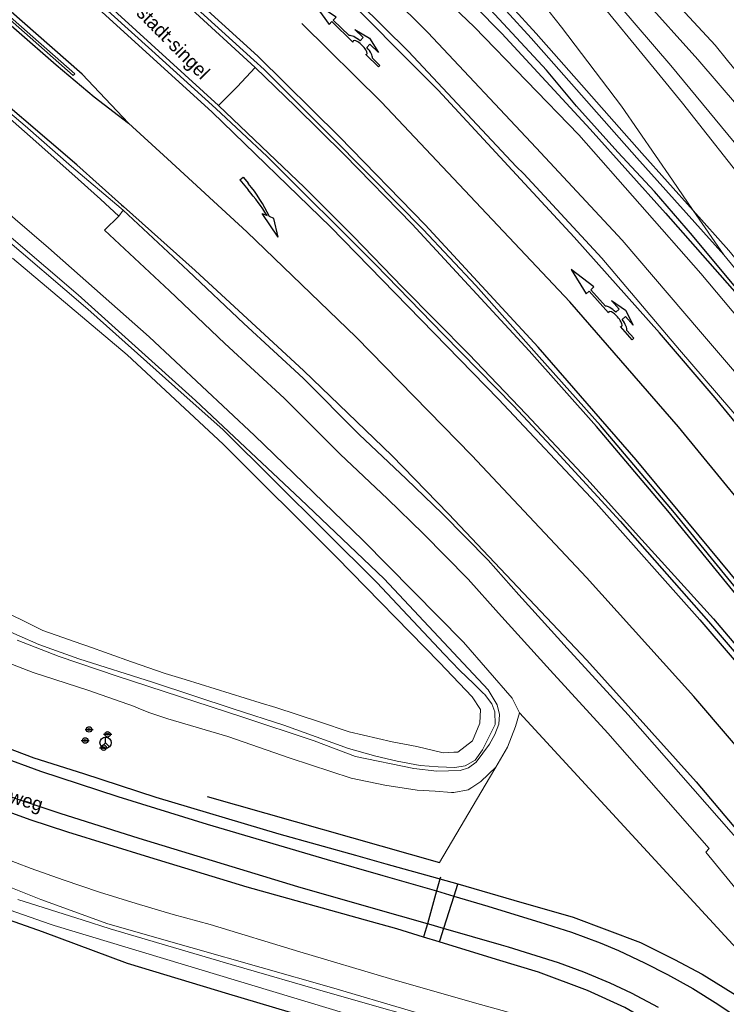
# Model space of a CAD drawing. Header units: metres. Extents: x 169249 to 194689, y 406250 to 412203.
# Tile 31 of 256: x 169959 to 170010, y 406869 to 406941. Entities that reach past the tile are written whole.
import ezdxf
from ezdxf.enums import TextEntityAlignment as Align

# ---------------------------------------------------------------- set-up
doc = ezdxf.new("R2010")
doc.units = ezdxf.units.M
doc.layers.get('0').update_dxf_attribs({"linetype": 'CONTINUOUS'})
for name, color, linetype, lineweight in [('BGT_NLCS_N264$0$B-WE-GW-TALUD_KRUIN-G', 252, 'CONTINUOUS', 18), ('BGT_NLCS_N264$0$B-WE-GW-TALUD_TEEN-G', 252, 'CONTINUOUS', 18), ('BGT_NLCS_N264$0$B-WE-GW-WATERGANG_INSTEEK-G', 252, 'CONTINUOUS', 18), ('BGT_NLCS_N264$0$B-WE-GW-WATERGANG_SLOOT_BODEM-G', 252, 'CONTINUOUS', 18), ('BGT_NLCS_N264$0$B-WE-OG-BREUKLIJN-G', 252, 'CONTINUOUS', 18), ('BGT_NLCS_N264$0$B-WE-OG-TOPOGRAFIE_WATER-GV', 252, 'CONTINUOUS', 18), ('BGT_NLCS_N264$0$B-WE-OG-TOPOGRAFIE_WEG_BERM-GV', 252, 'CONTINUOUS', 18), ('BGT_NLCS_N264$0$B-WE-OG-TOPOGRAFIE_WEG_VERHARD-G', 252, 'CONTINUOUS', 18), ('BGT_NLCS_N264$0$B-WE-VW-BEWEGWIJZERING_DRAAGCONSTRUCTIE-S', 252, 'CONTINUOUS', 25), ('BGT_NLCS_N264$0$B-WE-VW-MARKERING_PIJL-S', 252, 'CONTINUOUS', 25), ('X-XX-AL-REFERENTIE-G', 7, 'CONTINUOUS', 18)]:
    doc.layers.add(name, color=color, linetype=linetype, lineweight=lineweight)
for name, color, linetype in [('BGT_NLCS_N264$0$B-WE-IE-TERREINAFSCHEIDING_KUNSTMATIG_HEKWERK_RASTER-G', 252, 'CONTINUOUS'), ('BGT_NLCS_N264$0$B-WE-OG-TOPOGRAFIE_WATER_SLOOT-GV', 252, 'CONTINUOUS'), ('BGT_NLCS_N264$0$B-WE-OG-TOPOGRAFIE_WEG_RIJWEG-G', 252, 'CONTINUOUS'), ('BGT_NLCS_N264$0$B-WE-OG-TOPOGRAFIE_WEG_VERKEERSEILAND-GV', 252, 'CONTINUOUS'), ('BGT_NLCS_N264$0$B-WE-VW-MARKERING-G', 252, 'CONTINUOUS'), ('BGT_NLCS_N264$0$B-WE-VW-VERKEERSTEKEN_DRAAGCONSTRUCTIE-S', 252, 'CONTINUOUS'), ('BGT_NLCS_N264$0$Label_Openbareruimte', 252, 'CONTINUOUS')]:
    doc.layers.add(name, color=color, linetype=linetype)
doc.styles.add('BGT_NLCS_N264$0$STANDARD', font='txt')

# ---------------------------------------------------------------- blocks, each defined once
blk = doc.blocks.new('BGT_NLCS_N264$0$SIE-WEG_WEGWIJZER-SO')
for q in [(-0.292, -0.292), (0, 0.412), (0.292, -0.292)]:
    blk.add_line((0, 0), q)
blk.add_circle((0, 0), 0.413)
blk = doc.blocks.new('BGT_NLCS_N264$0$B-SVW-MARKERING_PIJL_ROTONDE_RD_RA_6.80')
for p, q in [((0, 0.075), (1.29, 0.075)), ((0, -0.075), (0, 0.075)), ((2.61, 0.075), (4.75, 0.075)), ((4.75, 0.375), (4.75, 0.075)), ((6.8, 0), (4.75, 0.375)), ((0, -0.075), (0.774, -0.075)), ((1.95, -0.975), (0.75, -0.675)), ((0.75, -0.675), (1.6, -0.675)), ((1.6, -0.675), (1.6, -0.359)), ((3.15, -0.675), (1.95, -0.975)), ((2.3, -0.675), (2.3, -0.359)), ((2.3, -0.675), (3.15, -0.675)), ((3.126, -0.075), (4.75, -0.075)), ((4.75, -0.375), (6.8, 0)), ((4.75, -0.075), (4.75, -0.375))]:
    blk.add_line(p, q)
for major_axis, ratio, start_param, end_param in [((-0.7, 0), 0.321429, 5.943348, 9.764615), ((-1.2, 0), 0.3125, 6.484543, 7.558013), ((-1.2, 0), 0.3125, 8.14995, 9.22342)]:
    blk.add_ellipse((1.95, 0), major_axis=major_axis, ratio=ratio, start_param=start_param, end_param=end_param)
blk = doc.blocks.new('BGT_NLCS_N264$0$B-SVW-MARKERING_PIJL_VERDRIJF_RE_5.0')
for p, q in [((0, 0.15), (0.6, 0.15)), ((0, -0.15), (0, 0.15)), ((0, -0.15), (0.96, -0.15)), ((2.92, -0.46), (3.27, -0.28)), ((5, -0.66), (2.92, -0.46)), ((3.75, -0.04), (3.43, -0.2)), ((5, -0.66), (3.75, -0.04))]:
    blk.add_line(p, q)
for centre, radius, start, end in [((0.609, -11.39), 11.54, 75.85265, 90.04685), ((0.992, -20.17), 20.02, 83.46636, 90.09156)]:
    blk.add_arc(centre, radius, start, end)
blk = doc.blocks.new('BGT_NLCS_N264$0$SIE-WEG_VERKEERSBORD_PAAL-SO')
blk.add_line((-0.3, 0), (0.3, 0))
for radius in [0.2, 0.0745]:
    blk.add_circle((0, 0), radius)
blk = doc.blocks.new('BGT_NLCS_N264')
at = {"layer": 'BGT_NLCS_N264$0$B-WE-GW-TALUD_KRUIN-G'}
blk.add_polyline3d([(169996.434, 406948.852, 13.404), (170006.414, 406937.204, 13.388), (170011.956, 406930.483, 13.188), (170013.85, 406927.844, 13.396), (170014.94, 406925.878, 13.46), (170018.561, 406920.588, 13.388), (170024.402, 406911.842, 13.42), (170035.86, 406895.225, 13.356), (170037.789, 406892.293, 13.346), (170039.875, 406889.123, 13.335), (170040.386, 406888.346, 13.332), (170040.253, 406887.964, 13.364), (170039.722, 406887.6, 13.404), (170039.282, 406887.647, 13.404), (170034.381, 406895.504, 13.388), (170033.888, 406896.224, 13.389), (170028.624, 406903.91, 13.396), (170021.41, 406914.438, 13.484), (170013.876, 406925.655, 13.492), (170012.406, 406927.943, 13.3), (170007.255, 406934.458, 13.356), (170005.409, 406936.717, 13.372), (170000.615, 406942.582, 13.412)], dxfattribs=at)
at = {"layer": 'BGT_NLCS_N264$0$B-WE-GW-TALUD_TEEN-G'}
blk.add_polyline3d([(170008.04, 406926.618, 11.889), (170006.521, 406928.825, 11.918), (170002.806, 406934.228, 11.881), (169998.42, 406940.005, 11.95), (169991.489, 406948.808, 12.072), (169990.482, 406950.136, 12.099)], dxfattribs=at)
at = {"layer": 'BGT_NLCS_N264$0$B-WE-GW-WATERGANG_INSTEEK-G'}
for points in [[(169956.821, 406897.763, 11.624), (169960.545, 406895.946, 11.626), (169963.385, 406894.952, 11.624), (169963.753, 406894.82, 11.624), (169967.006, 406893.658, 11.624), (169969.465, 406892.809, 11.622), (169970.934, 406892.366, 11.568), (169976.419, 406890.658, 11.559), (169977.551, 406890.305, 11.557), (169980.736, 406889.278, 11.599), (169982.909, 406888.536, 11.705), (169986.054, 406887.802, 11.636), (169987.845, 406887.474, 11.703), (169989.773, 406887.013, 11.827), (169990.558, 406887.042, 11.823), (169990.86, 406887.053, 11.822), (169991.923, 406887.884, 11.759), (169992.466, 406889.179, 11.757), (169992.505, 406890.174, 11.757), (169991.896, 406891.084, 11.757), (169989.522, 406893.593, 11.757), (169981.977, 406901.289, 11.757), (169973.701, 406909.54, 11.755), (169966.684, 406916.084, 11.582), (169958.327, 406923.134, 11.582)], [(169993.615, 406885.957, 12.088), (169992.535, 406884.9, 12.123), (169991.868, 406884.471, 12.16), (169991.607, 406884.303, 12.175), (169990.547, 406884.105, 12.23), (169990.379, 406884.116, 12.227), (169989.188, 406884.197, 12.209), (169987.882, 406884.286, 12.189), (169985.519, 406884.642, 12.183), (169983.059, 406885.162, 12.128), (169978.594, 406886.603, 12.077), (169974.038, 406888.188, 12.035), (169969.677, 406889.478, 12.037), (169968.272, 406889.95, 11.995), (169967.497, 406890.277, 12.186), (169967.237, 406890.387, 12.25), (169963.817, 406891.589, 12.253), (169959.821, 406892.877, 12.252), (169956.472, 406894.165, 12.253), (169953.415, 406895.509, 12.25), (169950.923, 406897.092, 12.246), (169949.881, 406897.813, 12.144)], [(169925.44, 406878.348, 11.539), (169935.621, 406888.551, 11.715), (169935.857, 406888.787, 11.719), (169935.97, 406888.782, 11.728), (169936.152, 406888.773, 11.743), (169936.291, 406888.766, 11.755), (169944.423, 406881.661, 11.908), (169944.751, 406881.375, 11.914), (169945.15, 406881.146, 11.905), (169945.993, 406880.661, 11.887), (169948.186, 406879.4, 11.839), (169955.131, 406876.562, 11.83), (169961.068, 406874.488, 11.87), (169961.363, 406874.385, 11.872), (170000.001, 406862.726, 11.67)], [(169998.31, 406867.021, 12.1), (169992.077, 406868.744, 12.04), (169985.86, 406870.523, 11.98), (169979.298, 406872.468, 11.995), (169972.755, 406874.476, 12.01), (169970.044, 406875.205, 12.015), (169967.349, 406875.991, 12.02), (169964.67, 406876.832, 12.025), (169962.01, 406877.729, 12.03), (169959.685, 406878.563, 12.04), (169957.376, 406879.44, 12.05)]]:
    blk.add_polyline3d(points, dxfattribs=at)
at = {"layer": 'BGT_NLCS_N264$0$B-WE-GW-WATERGANG_SLOOT_BODEM-G'}
for points in [[(169989.319, 406885.662, 11.047), (169987.636, 406885.854, 11.097), (169983.381, 406886.728, 11.281), (169980.345, 406887.874, 11.281), (169975.07, 406889.644, 11.281), (169965.964, 406892.603, 11.057), (169961.72, 406894.032, 11.055), (169958.652, 406895.244, 11.053)], [(169957.332, 406896.183, 11.053), (169960.238, 406894.907, 11.053), (169963.158, 406893.875, 11.053), (169968.549, 406892.16, 11.053), (169974.511, 406890.199, 11.053), (169978.133, 406889.027, 11.053), (169982.86, 406887.329, 11.053), (169984.855, 406886.755, 11.053), (169986.41, 406886.401, 11.053), (169988.11, 406886.076, 11.053), (169989.41, 406885.983, 11.053), (169990.623, 406885.923, 11.053), (169991.393, 406886.06, 11.053), (169992.112, 406886.479, 11.053), (169992.641, 406887.225, 11.053), (169993.576, 406889.074, 11.136), (169993.565, 406889.997, 11.145), (169993.346, 406890.592, 11.149), (169992.809, 406891.281, 11.147), (169992.724, 406891.346, 11.147), (169992.027, 406892.049, 11.155), (169990.968, 406893.036, 11.159), (169989.845, 406894.203, 11.155), (169984.927, 406899.457, 11.153), (169973.709, 406910.592, 11.14), (169970.188, 406913.742, 11.144), (169963.82, 406919.409, 11.145), (169957.244, 406925.011, 11.145)], [(169953.484, 406928.698, 11.17), (169963.113, 406920.463, 11.164), (169971.691, 406912.729, 11.27), (169979.345, 406905.529, 11.27), (169985.469, 406899.706, 11.27), (169993.069, 406891.601, 11.299), (169993.714, 406890.513, 11.287), (169993.904, 406889.802, 11.285), (169993.848, 406889.107, 11.128), (169993.551, 406888.343, 11.128), (169993.158, 406887.635, 11.047), (169992.18, 406886.326, 11.047), (169991.622, 406885.898, 11.047), (169991.017, 406885.712, 11.047), (169989.319, 406885.662, 11.047)], [(169965.442, 406874.142, 10.861), (169974.282, 406871.547, 10.865), (169981.518, 406869.448, 10.813), (169990.4, 406866.913, 10.813)], [(169993.168, 406866.455, 11.083), (169981.632, 406869.859, 10.952), (169971.335, 406872.79, 10.807), (169965.282, 406874.512, 10.722), (169960.388, 406876.297, 10.718), (169956.343, 406877.89, 10.7)], [(169958.698, 406876.295, 10.875), (169963.468, 406874.772, 10.865), (169965.442, 406874.142, 10.861)]]:
    blk.add_polyline3d(points, dxfattribs=at)
at = {"layer": 'BGT_NLCS_N264$0$B-WE-IE-TERREINAFSCHEIDING_KUNSTMATIG_HEKWERK_RASTER-G'}
blk.add_line((169972.532, 406883.825, 12.533), (169989.516, 406879, 12.468), dxfattribs=at)
blk.add_polyline3d([(169925.831, 406877.761, 11.577), (169936.058, 406888.052, 11.733), (169936.174, 406888.169, 11.735), (169941.947, 406883.068, 11.723), (169944.383, 406880.954, 11.67), (169944.58, 406880.783, 11.666), (169944.944, 406880.556, 11.665), (169945.216, 406880.386, 11.664), (169946.764, 406879.419, 11.659), (169948.008, 406878.696, 11.65), (169950.594, 406877.666, 11.641), (169954.324, 406876.124, 11.601), (169960.479, 406873.949, 11.597), (169966.701, 406871.634, 11.63), (169974.092, 406869.392, 11.66), (169986.201, 406865.789, 11.708), (169996.629, 406862.723, 11.734), (170006.939, 406859.903, 11.697), (170008.195, 406859.195, 11.711), (170000.003, 406853.105, 11.773), (169988.798, 406844.435, 11.702), (169976.86, 406834.674, 11.777), (169963.771, 406825.004, 11.88), (169955, 406817.58, 11.908)], dxfattribs=at)
at = {"layer": 'BGT_NLCS_N264$0$B-WE-OG-BREUKLIJN-G'}
blk.add_polyline3d([(169937.234, 406945.013, 12.671), (169939.715, 406944.994, 12.739), (169941.755, 406945.166, 12.746), (169945.234, 406945.74, 12.738), (169946.952, 406945.756, 12.725), (169948.707, 406945.628, 12.699), (169950.667, 406945.229, 12.664), (169952.433, 406944.61, 12.651), (169954.23, 406943.696, 12.63), (169955.624, 406942.784, 12.609), (169962.757, 406936.484, 12.46), (169962.86, 406936.599, 12.463), (169956.285, 406942.392, 12.585), (169955.014, 406943.383, 12.592), (169952.96, 406944.579, 12.621), (169951.299, 406945.21, 12.631), (169948.525, 406945.816, 12.657), (169945.619, 406945.946, 12.714), (169940.936, 406945.219, 12.74), (169939.408, 406945.189, 12.737), (169937.301, 406945.368, 12.672)], dxfattribs=at)
at = {"layer": 'BGT_NLCS_N264$0$B-WE-OG-TOPOGRAFIE_WATER-GV'}
for points in [[(170010.279, 406923.368, 11.847), (170003.922, 406930.469, 11.854), (169996.199, 406939.211, 11.837), (169988.91, 406947.208, 11.974), (169984.88, 406951.439, 12.079), (169983.862, 406952.051, 12.092), (169983.039, 406952.358, 12.115), (169982.337, 406951.96, 12.114)], [(169982.649, 406949.126, 12.16), (169985.458, 406946.323, 12.043), (169992.032, 406940.037, 11.942), (169999.691, 406932.132, 11.871), (170008.598, 406922.006, 11.93), (170015.987, 406913.234, 11.968), (170020.901, 406906.98, 11.958), (170021.715, 406906.133, 11.961)], [(170023.507, 406907.156, 11.942), (170017.187, 406914.949, 11.856), (170010.279, 406923.368, 11.847)]]:
    blk.add_polyline3d(points, dxfattribs=at)
at = {"layer": 'BGT_NLCS_N264$0$B-WE-OG-TOPOGRAFIE_WATER_SLOOT-GV'}
for points in [[(170017.912, 406913.126, 11.452), (170013.958, 406917.693, 11.449), (170011.016, 406921.175, 11.451), (170007.982, 406924.784, 11.448), (170005.217, 406927.996, 11.446), (170002.545, 406930.881, 11.446), (169999.516, 406934.229, 11.527), (169997.33, 406936.873, 11.521), (169993.234, 406941.264, 11.474)], [(169988.257, 406945.449, 11.264), (169994.054, 406939.544, 11.265), (170000.509, 406932.553, 11.314), (170006.012, 406926.415, 11.314), (170012.689, 406918.855, 11.318), (170016.189, 406914.46, 11.321), (170020.887, 406908.627, 11.308), (170021.632, 406907.68, 11.449), (170022.102, 406907.144, 11.449), (170022.361, 406907.107, 11.449), (170022.192, 406907.676, 11.449), (170021.254, 406908.899, 11.451), (170017.912, 406913.126, 11.452)]]:
    blk.add_polyline3d(points, dxfattribs=at)
at = {"layer": 'BGT_NLCS_N264$0$B-WE-OG-TOPOGRAFIE_WEG_BERM-GV'}
for p, q in [((169966.393, 406926.634, 12.124), (169966.078, 406926.214, 12.218)), ((170008.04, 406926.618, 11.889), (170010.279, 406923.368, 11.847)), ((169995.346, 406889.927, 11.961), (170017.657, 406865.678, 12.508))]:
    blk.add_line(p, q, dxfattribs=at)
for points in [[(170008.04, 406926.618, 11.889), (170004.295, 406930.802, 11.854), (169996.571, 406939.545, 11.837), (169989.276, 406947.549, 11.974), (169985.196, 406951.833, 12.079), (169987.408, 406953.51, 12.159)], [(169981.956, 406943.76, 12.242), (169983.176, 406945.078, 12.215), (169983.189, 406945.065, 12.214), (169988.67, 406939.626, 12.15), (169996.58, 406931.191, 12.05), (170002.854, 406924.46, 12.045), (170008.568, 406917.751, 12.069), (170014.136, 406911.268, 12.087), (170020.886, 406902.815, 12.121), (170031.727, 406888.393, 12.148), (170032.451, 406887.395, 12.153), (170033.906, 406885.391, 12.122)], [(169981.797, 406943.63, 12.214), (169987.236, 406938.231, 12.15), (169995.119, 406929.825, 12.05), (169995.677, 406929.285, 12.145), (170001.361, 406923.129, 12.045), (170007.048, 406916.451, 12.069), (170012.596, 406909.992, 12.087), (170019.305, 406901.59, 12.121), (170020.011, 406900.586, 12.164), (170030.118, 406887.205, 12.148), (170030.832, 406886.221, 12.153), (170032.387, 406885.625, 12.121), (170032.793, 406885.562, 12.121), (170033.906, 406885.391, 12.122)], [(169966.393, 406926.634, 12.124), (169966.266, 406926.753, 12.124), (169962.639, 406929.841, 12.194), (169959.255, 406932.789, 12.231), (169954.745, 406936.606, 12.34), (169953.399, 406937.494, 12.394), (169951.647, 406938.354, 12.414), (169949.958, 406938.963, 12.459), (169948.337, 406939.395, 12.461), (169946.443, 406939.759, 12.459), (169945.408, 406939.757, 12.479), (169944.579, 406939.755, 12.496), (169942.274, 406939.726, 12.516), (169940.709, 406939.446, 12.513)], [(169966.078, 406926.214, 12.218), (169964.753, 406927.45, 12.307), (169962.652, 406929.309, 12.36), (169959.605, 406932.021, 12.44), (169956.46, 406934.766, 12.535), (169954.516, 406936.349, 12.589), (169953.29, 406937.125, 12.597), (169951.45, 406938.063, 12.604), (169949.89, 406938.692, 12.642), (169948.268, 406939.047, 12.656), (169946.403, 406939.407, 12.662), (169944.572, 406939.5, 12.692), (169942.242, 406939.324, 12.684), (169940.684, 406939.098, 12.691), (169939.499, 406938.803, 12.686), (169937.727, 406938.072, 12.678), (169936.501, 406937.452, 12.672), (169934.919, 406936.283, 12.643), (169934.079, 406935.509, 12.606), (169933.292, 406934.522, 12.584), (169932.622, 406933.516, 12.548), (169932.093, 406932.658, 12.521), (169931.737, 406931.98, 12.497), (169931.676, 406931.808, 12.492)], [(169976.051, 406937.063, 12.514), (169974.733, 406935.639, 12.721), (169973.374, 406934.284, 12.513)], [(169936.175, 406928.632, 12.106), (169936.863, 406929.746, 12.113), (169937.894, 406930.868, 12.117), (169940.296, 406932.587, 12.152), (169942.249, 406933.616, 12.162), (169943.934, 406933.847, 12.167), (169945.464, 406933.85, 12.168), (169947.491, 406933.733, 12.172), (169949.121, 406933.251, 12.171), (169950.566, 406932.345, 12.171), (169952.326, 406931.252, 12.175), (169954.998, 406928.987, 12.173), (169960.948, 406923.897, 12.11), (169968.296, 406917.379, 11.946), (169975.988, 406910.193, 11.857), (169983.917, 406902.543, 11.813), (169991.254, 406895.091, 11.847), (169994.814, 406890.994, 11.929), (169995.346, 406889.927, 11.961)], [(170018.657, 406867.812, 12.216), (170016.464, 406870.473, 12.216), (170013.738, 406873.932, 12.217), (170008.962, 406879.737, 12.216), (170009.207, 406880.016, 12.214), (170001.804, 406888.44, 12.132), (169997.605, 406893.034, 12.153), (169993.812, 406897.214, 12.119), (169991.607, 406899.699, 12.141), (169988.322, 406903.034, 12.085), (169985.706, 406905.564, 12.069), (169982.25, 406908.82, 12.115), (169978.173, 406912.92, 12.073), (169973.841, 406916.894, 12.084), (169969.781, 406920.743, 12.125), (169965.03, 406925.172, 12.124), (169966.078, 406926.214, 12.218)], [(170011.866, 406880.02, 12.214), (170003.293, 406889.775, 12.132), (169999.084, 406894.381, 12.153), (169995.3, 406898.55, 12.119), (169993.069, 406901.065, 12.141), (169989.729, 406904.454, 12.085), (169987.087, 406907.01, 12.069), (169983.645, 406910.253, 12.115), (169979.559, 406914.363, 12.073), (169975.205, 406918.357, 12.084), (169971.151, 406922.201, 12.125), (169966.393, 406926.634, 12.124)], [(170023.916, 406906.297, 11.942), (170023.944, 406906.337, 11.964), (170024.02, 406907.316, 11.942), (170017.575, 406915.265, 11.856), (170010.658, 406923.694, 11.847), (170008.04, 406926.618, 11.889)], [(169995.346, 406889.927, 11.961), (169995.071, 406888.938, 12.085), (169994.473, 406887.413, 12.079), (169993.615, 406885.957, 12.088)], [(169993.615, 406885.957, 12.088), (169993.158, 406885.181, 12.125), (169989.516, 406879, 12.468)]]:
    blk.add_polyline3d(points, dxfattribs=at)
at = {"layer": 'BGT_NLCS_N264$0$B-WE-OG-TOPOGRAFIE_WEG_RIJWEG-G'}
for p, q in [((169989.54, 406877.804, 12.421), (169990.849, 406877.427, 12.417)), ((169989.493, 406873.197, 12.373), (169988.351, 406873.547, 12.374))]:
    blk.add_line(p, q, dxfattribs=at)
for points in [[(169988.351, 406873.547, 12.374), (169986.405, 406874.143, 12.376), (169984.535, 406874.665, 12.38), (169975.47, 406877.195, 12.402), (169968.352, 406879.352, 12.451), (169962.371, 406881.211, 12.456), (169959.616, 406882.1, 12.431), (169956.253, 406883.333, 12.452), (169952.976, 406884.786, 12.429), (169950.21, 406886.295, 12.485), (169942.04, 406891.369, 12.53), (169941.04, 406892.151, 12.624), (169938.393, 406893.879, 12.626)], [(169948.935, 406892.201, 12.526), (169950.146, 406891.406, 12.516), (169955.331, 406888.61, 12.489), (169957.764, 406887.45, 12.504), (169959.882, 406886.64, 12.501), (169963.511, 406885.487, 12.467), (169968.781, 406883.771, 12.466), (169977.786, 406881.081, 12.403), (169983.385, 406879.521, 12.412), (169985.597, 406878.904, 12.416), (169989.358, 406877.856, 12.422), (169989.54, 406877.804, 12.421)], [(169990.849, 406877.427, 12.417), (169994.947, 406876.247, 12.404), (169999.275, 406875.001, 12.39), (170004.2, 406873.149, 12.357), (170006.68, 406871.9, 12.359), (170008.709, 406870.841, 12.364), (170011.951, 406868.81, 12.361), (170014.875, 406866.687, 12.365)], [(170037.192, 406831.731, 12.369), (170030.415, 406840.513, 12.394), (170024.158, 406848.81, 12.38), (170023.92, 406849.125, 12.379), (170023.549, 406849.583, 12.378), (170018.106, 406856.305, 12.367), (170015.373, 406859.337, 12.352), (170014.946, 406859.737, 12.352), (170012.605, 406861.935, 12.354), (170010.715, 406863.527, 12.346), (170010.423, 406863.773, 12.345), (170010.07, 406864.012, 12.348), (170007.394, 406865.825, 12.371), (170005.44, 406867.026, 12.416), (170003.047, 406868.4, 12.404), (170000.33, 406869.652, 12.397), (169996.747, 406870.973, 12.368), (169993.682, 406871.912, 12.37), (169989.493, 406873.197, 12.373)]]:
    blk.add_polyline3d(points, dxfattribs=at)
at = {"layer": 'BGT_NLCS_N264$0$B-WE-OG-TOPOGRAFIE_WEG_VERHARD-G'}
for points in [[(170043.628, 406887.582, 12.171), (170043.282, 406888.081, 12.193), (170040.138, 406892.616, 12.39), (170035.374, 406899.736, 12.66), (170029.453, 406908.452, 12.62), (170023.268, 406917.618, 12.72), (170021.87, 406919.634, 12.712), (170018.811, 406924.045, 12.696), (170017.686, 406925.644, 12.69), (170014.168, 406930.611, 12.73), (170013.251, 406931.825, 12.74), (170012.695, 406932.515, 12.735), (170011.346, 406934.186, 12.724), (170008.386, 406937.643, 12.7), (170004.267, 406942.249, 12.7), (170003.229, 406943.392, 12.7), (169997.614, 406949.525, 12.75), (169991.43, 406956.428, 12.7), (169985.367, 406963.051, 12.72), (169978.502, 406970.372, 12.759), (169978.404, 406970.477, 12.76), (169976.07, 406973.002, 12.771)], [(170003.68, 406945.157, 12.68), (170009.649, 406938.696, 12.65), (170010.556, 406937.58, 12.646), (170011.463, 406936.467, 12.642), (170011.967, 406935.959, 12.64), (170012.546, 406935.545, 12.64), (170013.203, 406935.257, 12.64), (170013.546, 406935.162, 12.64), (170014.352, 406935.045, 12.64), (170015.167, 406935.069, 12.64), (170015.472, 406935.123, 12.64), (170015.566, 406935.14, 12.64), (170020.971, 406940.123, 12.58), (170035.759, 406953.623, 12.46)]]:
    blk.add_polyline3d(points, dxfattribs=at)
at = {"layer": 'BGT_NLCS_N264$0$B-WE-OG-TOPOGRAFIE_WEG_VERKEERSEILAND-GV'}
for points in [[(170029.371, 406876.192, 12.385), (170029.201, 406876.39, 12.386), (170026.048, 406880.468, 12.322), (170020.411, 406887.51, 12.33), (170013.492, 406896.181, 12.251), (170006.679, 406904.544, 12.184), (170001.263, 406910.905, 12.197), (169996.797, 406915.918, 12.216), (169992.161, 406921.13, 12.234), (169988.319, 406925.219, 12.248), (169984.602, 406929.006, 12.304), (169981.123, 406932.489, 12.335), (169976.692, 406936.915, 12.372), (169975.952, 406937.588, 12.381), (169965.577, 406947.031, 12.507), (169957.602, 406953.992, 12.609)], [(169954.622, 406950.64, 12.621), (169962.804, 406943.469, 12.4), (169968.497, 406938.301, 12.356), (169973.169, 406934.079, 12.326), (169976.925, 406930.562, 12.255), (169984.826, 406922.671, 12.201), (169989.815, 406917.557, 12.121), (169994.908, 406912.348, 12.056), (169998.027, 406909.025, 12.117), (170002.718, 406903.928, 12.196), (170009.164, 406896.607, 12.193), (170016.06, 406888.528, 12.265), (170023.393, 406879.424, 12.301), (170027.16, 406874.527, 12.308), (170030.18, 406870.6, 12.314), (170036.937, 406861.455, 12.405)], [(169976.051, 406937.063, 12.514), (169971.112, 406941.601, 12.629), (169964.851, 406947.152, 12.634), (169957.613, 406953.654, 12.737), (169954.93, 406950.64, 12.777), (169962.431, 406944.281, 12.67), (169973.374, 406934.284, 12.513)], [(170051.382, 406848.499, 12.641), (170050.704, 406849.493, 12.635), (170049.137, 406851.681, 12.636), (170047.84, 406853.516, 12.636), (170046.399, 406855.249, 12.636), (170041.734, 406860.863, 12.621), (170037.304, 406866.167, 12.599), (170032.627, 406871.725, 12.556), (170028.444, 406876.775, 12.547), (170027.139, 406878.489, 12.515), (170020.054, 406887.394, 12.485), (170013.512, 406895.689, 12.452), (170006.202, 406904.671, 12.389), (170000.981, 406910.828, 12.366), (169996.059, 406916.373, 12.41), (169987.514, 406925.624, 12.431), (169982.559, 406930.684, 12.48), (169978.993, 406934.213, 12.477), (169976.051, 406937.063, 12.514)], [(169973.374, 406934.284, 12.513), (169979.657, 406928.29, 12.42), (169983.2, 406924.751, 12.41), (169986.838, 406920.987, 12.357), (169991.642, 406916.123, 12.335), (169995.854, 406911.741, 12.27), (170000.266, 406907.028, 12.31), (170004.286, 406902.572, 12.339), (170009.518, 406896.779, 12.387), (170016.387, 406888.677, 12.436), (170022.697, 406880.869, 12.447), (170029.558, 406871.911, 12.463), (170035.69, 406863.769, 12.523), (170041.997, 406854.868, 12.532), (170048.32, 406845.907, 12.543)]]:
    blk.add_polyline3d(points, dxfattribs=at)
at = {"layer": 'BGT_NLCS_N264$0$B-WE-VW-MARKERING-G'}
for p, q in [((169989.573, 406877.922, 12.495), (169989.54, 406877.804, 12.492)), ((169989.292, 406876.917, 12.467), (169988.624, 406874.525, 12.401)), ((169990.565, 406876.54, 12.408), (169989.809, 406874.184, 12.383))]:
    blk.add_line(p, q, dxfattribs=at)
at = {"layer": 'BGT_NLCS_N264$0$B-WE-VW-MARKERING-G', "linetype": 'Continuous'}
blk.add_line((169989.292, 406876.917, 12.458), (169990.565, 406876.54, 12.459), dxfattribs=at)
at = {"layer": 'BGT_NLCS_N264$0$B-WE-VW-MARKERING-G'}
for points in [[(170044.356, 406859.011, 12.42), (170034.684, 406870.462, 12.366), (170029.75, 406876.478, 12.333), (170013.796, 406896.441, 12.28), (170003.874, 406908.401, 12.244), (169996.716, 406916.638, 12.258), (169988.467, 406925.565, 12.231), (169982.212, 406931.994, 12.308), (169976.238, 406937.878, 12.399), (169969.394, 406944.131, 12.428), (169957.095, 406954.98, 12.653)], [(169953.58, 406951.107, 12.643), (169963.781, 406942.118, 12.471), (169972.903, 406933.802, 12.349), (169981.544, 406925.427, 12.275), (169993.814, 406912.845, 12.164), (170000.947, 406905.239, 12.177), (170008.53, 406896.713, 12.18), (170015.762, 406888.302, 12.222), (170021.708, 406880.958, 12.269), (170026.863, 406874.304, 12.278), (170029.692, 406870.651, 12.284), (170038.858, 406858.028, 12.379)], [(169966.783, 406932.989, 12.294), (169963.416, 406936.578, 12.39), (169955.798, 406943.255, 12.567), (169953.976, 406944.448, 12.581), (169951.734, 406945.428, 12.581), (169950.085, 406945.877, 12.602), (169948.857, 406946.092, 12.611), (169946.37, 406946.309, 12.652), (169945.452, 406946.242, 12.653), (169943.702, 406946.033, 12.659), (169940.87, 406945.546, 12.642), (169939.345, 406945.493, 12.656), (169937.481, 406945.587, 12.666)], [(169935.273, 406945.17, 12.633), (169935.916, 406945.016, 12.642), (169937.821, 406944.799, 12.672), (169939.402, 406944.722, 12.672), (169941.444, 406944.814, 12.672), (169943.724, 406945.227, 12.669), (169945.464, 406945.438, 12.668), (169947.326, 406945.485, 12.668), (169948.395, 406945.387, 12.621), (169950.767, 406944.91, 12.615), (169951.833, 406944.543, 12.582), (169953.66, 406943.68, 12.583), (169955.7, 406942.338, 12.521), (169961.5, 406937.253, 12.381), (169964.287, 406934.927, 12.381), (169966.783, 406932.989, 12.294)], [(169966.28, 406927.04, 12.182), (169963.022, 406929.95, 12.24), (169955.085, 406936.713, 12.385), (169953.455, 406937.772, 12.449), (169952.053, 406938.52, 12.45), (169950.092, 406939.259, 12.488), (169947.659, 406939.877, 12.498), (169946.068, 406940.072, 12.527), (169945.411, 406940.073, 12.528), (169942.721, 406940.017, 12.529), (169940.647, 406939.773, 12.551)], [(169989.54, 406877.804, 12.492), (169989.53, 406877.767, 12.491), (169989.292, 406876.917, 12.467)], [(169990.849, 406877.427, 12.417), (169990.838, 406877.393, 12.417), (169990.565, 406876.54, 12.408)], [(169988.624, 406874.525, 12.401), (169988.378, 406873.644, 12.377), (169988.351, 406873.547, 12.374)], [(169989.809, 406874.184, 12.383), (169989.531, 406873.315, 12.374), (169989.493, 406873.197, 12.373)], [(169999.156, 406873.899, 12.447), (170001.244, 406873.124, 12.434), (170002.577, 406872.555, 12.43), (170004.482, 406871.657, 12.409), (170006.168, 406870.807, 12.391), (170008.01, 406869.782, 12.398), (170009.853, 406868.645, 12.391), (170011.497, 406867.519, 12.393), (170013.06, 406866.373, 12.379), (170014.77, 406865.015, 12.412), (170016.871, 406863.119, 12.433), (170018.565, 406861.482, 12.425)]]:
    blk.add_polyline3d(points, dxfattribs=at)
at = {"layer": 'BGT_NLCS_N264$0$B-WE-VW-MARKERING-G', "linetype": 'Continuous'}
for points in [[(170162.011, 406706.549, 12.709), (170154.033, 406715.034, 12.684), (170151.026, 406718.34, 12.701), (170145.763, 406724.126, 12.73), (170137.833, 406733.33, 12.716), (170130.144, 406742.594, 12.709), (170122.841, 406752.124, 12.613), (170118.064, 406758.773, 12.594), (170115.709, 406762.05, 12.584), (170098.12, 406787.77, 12.582), (170072.351, 406825.557, 12.542), (170038.517, 406874.79, 12.346), (170034.677, 406880.187, 12.279), (170031.479, 406884.682, 12.224), (170024.45, 406894.251, 12.194), (170018.756, 406901.631, 12.175), (170013.371, 406908.395, 12.168), (170009.641, 406912.935, 12.167), (170005.578, 406917.676, 12.165), (169999.357, 406924.67, 12.157), (169989.404, 406935.412, 12.16), (169981.513, 406943.337, 12.247), (169978.727, 406946.057, 12.285)], [(170044.827, 406859.315, 12.443), (170031.795, 406878.017, 12.336), (170031.179, 406878.898, 12.33), (170021.806, 406892.013, 12.315), (170014.587, 406901.523, 12.259), (170006.979, 406910.805, 12.228), (169999.028, 406919.935, 12.202), (169985.286, 406934.525, 12.264), (169979.461, 406940.276, 12.333)], [(170051.498, 406834.889, 12.488), (170043.239, 406846.04, 12.426), (170030.348, 406863.524, 12.392), (170023.748, 406871.958, 12.354), (170015.768, 406882.155, 12.308), (170008.079, 406891.128, 12.256), (170000.239, 406899.815, 12.233), (169991.883, 406908.727, 12.173), (169983.425, 406917.364, 12.224), (169975.436, 406925.069, 12.279), (169969.633, 406930.38, 12.289), (169966.783, 406932.989, 12.294)], [(169966.28, 406927.04, 12.182), (169966.42, 406926.915, 12.182), (169971.659, 406922.236, 12.185), (169979.6, 406914.904, 12.143), (169986.019, 406908.73, 12.048), (169990.176, 406904.469, 12.124), (170000.27, 406893.76, 12.206), (170008.272, 406884.875, 12.251), (170018.094, 406873.216, 12.269), (170020.847, 406869.774, 12.282), (170026.219, 406863.055, 12.307), (170034.355, 406852.387, 12.353), (170055.706, 406823.998, 12.455), (170063.305, 406814.403, 12.506), (170068.875, 406807.597, 12.541), (170089.324, 406783.581, 12.602), (170090.619, 406781.995, 12.611), (170097.176, 406773.968, 12.659), (170106.692, 406761.989, 12.737), (170112.394, 406754.616, 12.82), (170125.106, 406738.178, 12.915), (170137.072, 406723.398, 12.954), (170143.029, 406716.676, 12.978)], [(169948.482, 406891.48, 12.575), (169948.766, 406891.3, 12.573), (169952.072, 406889.284, 12.576), (169953.409, 406888.562, 12.546), (169954.739, 406887.872, 12.546), (169955.83, 406887.312, 12.551), (169957.283, 406886.781, 12.546), (169960.368, 406885.654, 12.534), (169966.005, 406883.815, 12.519), (169972.536, 406881.795, 12.49), (169981.303, 406879.2, 12.459), (169985.369, 406878.039, 12.458), (169989.122, 406876.968, 12.458), (169989.292, 406876.917, 12.458)], [(169988.624, 406874.525, 12.426), (169984.693, 406875.643, 12.461), (169979.165, 406877.215, 12.511), (169967.582, 406880.739, 12.527), (169961.809, 406882.566, 12.53), (169958.586, 406883.641, 12.536), (169955.425, 406884.843, 12.527), (169953.663, 406885.644, 12.526), (169950.936, 406887.04, 12.528), (169949.264, 406887.992, 12.53), (169947.161, 406889.374, 12.536)], [(169990.565, 406876.54, 12.459), (169993.038, 406875.807, 12.462), (169994.702, 406875.292, 12.462), (169996.848, 406874.628, 12.462), (169999.156, 406873.899, 12.447)], [(169989.809, 406874.184, 12.424), (169988.726, 406874.496, 12.425), (169988.624, 406874.525, 12.426)], [(170005.5, 406868.407, 12.421), (170003.533, 406869.442, 12.412), (170001.967, 406870.179, 12.415), (170000.046, 406870.992, 12.417), (169998.21, 406871.672, 12.427), (169994.548, 406872.819, 12.422), (169994.038, 406872.966, 12.422), (169989.809, 406874.184, 12.424)]]:
    blk.add_polyline3d(points, dxfattribs=at)
at = {"layer": 'BGT_NLCS_N264$0$B-WE-VW-BEWEGWIJZERING_DRAAGCONSTRUCTIE-S', "color": 7}
blk.add_blockref('BGT_NLCS_N264$0$SIE-WEG_WEGWIJZER-SO', (169965.12, 406887.743, 12.421), dxfattribs=at)
at = {"layer": 'BGT_NLCS_N264$0$B-WE-VW-MARKERING_PIJL-S', "color": 7}
for name, p, rotation in [('BGT_NLCS_N264$0$B-SVW-MARKERING_PIJL_ROTONDE_RD_RA_6.80', (169985.112, 406937.158, 12.25), 135.8848988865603), ('BGT_NLCS_N264$0$B-SVW-MARKERING_PIJL_VERDRIJF_RE_5.0', (169975.048, 406928.951, 12.339), 309.6053948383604), ('BGT_NLCS_N264$0$B-SVW-MARKERING_PIJL_ROTONDE_RD_RA_6.80', (170003.651, 406917.23, 12.202), 131.5707120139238)]:
    blk.add_blockref(name, p, dxfattribs=dict(at, rotation=rotation))
at = {"layer": 'BGT_NLCS_N264$0$B-WE-VW-VERKEERSTEKEN_DRAAGCONSTRUCTIE-S', "color": 7}
for p in [(169963.916, 406888.712, 12.351), (169963.629, 406887.904, 12.372), (169965.263, 406888.359, 12.417), (169964.978, 406887.379, 12.449)]:
    blk.add_blockref('BGT_NLCS_N264$0$SIE-WEG_VERKEERSBORD_PAAL-SO', p, dxfattribs=at)
at = {"layer": 'BGT_NLCS_N264$0$Label_Openbareruimte', "color": 252, "lineweight": 18, "style": 'BGT_NLCS_N264$0$STANDARD'}
for s, rotation, p in [('Lippstadt-singel', -45.32416, (169969.086, 406939.699)), ('Eikenheuvelweg', -16.07917, (169955.79, 406884.418))]:
    blk.add_text(s, height=1, rotation=rotation, dxfattribs=at).set_placement(p, align=Align.MIDDLE)

msp = doc.modelspace()

# ---------------------------------------------------------------- block references
at = {"layer": 'X-XX-AL-REFERENTIE-G'}
msp.add_blockref('BGT_NLCS_N264', (0, 0), dxfattribs=at)

doc.saveas('drawing.dxf')
